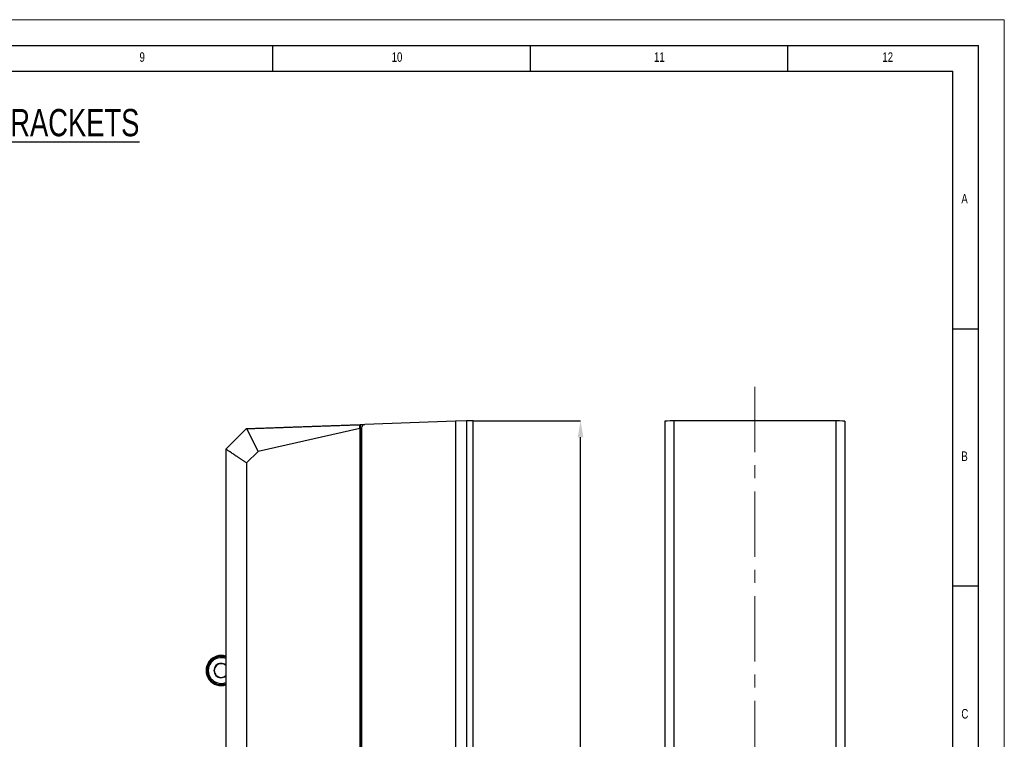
# Model space of a CAD drawing. Header units: millimetres. Extents: x 0 to 1262, y 0 to 420.
# Tile 99 of 99: x 1071 to 1262, y 280 to 420. Entities that reach past the tile are written whole.
import ezdxf

# ---------------------------------------------------------------- set-up
doc = ezdxf.new("R2010")
doc.units = ezdxf.units.MM
doc.header["$PDSIZE"] = -1
doc.linetypes.add('CENTERX2', pattern=[20.32, 12.7, -2.54, 2.54, -2.54])
doc.layers.add('FORMAT', color=7, linetype='Continuous')
doc.layers.add('SLD-0', color=7, linetype='Continuous')
doc.styles.add('SLDTEXTSTYLE0', font='TXT', dxfattribs={"width": 0.75})
doc.dimstyles.new('SLDDIMSTYLE3', dxfattribs={"dimtxt": 3.5, "dimasz": 3.2, "dimexe": 0, "dimexo": 0.0625, "dimgap": 0.875, "dimtad": 1, "dimdec": 1, "dimlfac": 3, "dimrnd": 1e-09, "dimzin": 4, "dimdsep": 46, "dimtxsty": 'SLDTEXTSTYLE0', "dimsah": 1, "dimcen": 0.09, "dimadec": 0, "dimazin": 1, "dimtfac": 1, "dimtdec": 1, "dimtofl": 0, "dimtmove": 0, "dimatfit": 3, "dimfxl": 1, "dimfrac": 2, "dimtolj": 1, "dimtzin": 12, "dimarcsym": 0})

# ---------------------------------------------------------------- blocks, each defined once
blk = doc.blocks.new('*D91')
at = {"layer": 'Defpoints', "color": 0, "transparency": 16777216}
for p in [(1158.65, 342.14), (1179.49, 342.14), (1158.65, 148.8)]:
    blk.add_point(p, dxfattribs=at)
at = {"layer": 'SLD-0', "color": 0, "lineweight": -2, "transparency": 16777216}
for p, q in [((1158.72, 342.14), (1179.49, 342.14)), ((1179.49, 152), (1179.49, 338.94)), ((1158.72, 148.8), (1179.49, 148.8))]:
    blk.add_line(p, q, dxfattribs=at)
at = {"layer": 'SLD-0', "color": 0, "transparency": 16777216}
for points in [[(1178.96, 338.94), (1180.02, 338.94), (1179.49, 342.14)], [(1178.96, 152), (1180.02, 152), (1179.49, 148.8)]]:
    blk.add_solid(points, dxfattribs=at)
at = {"layer": 'SLD-0', "color": 0, "transparency": 16777216, "insert": (1175.11, 245.47), "char_height": 3.5, "attachment_point": 2, "rotation": 90, "style": 'SLDTEXTSTYLE0'}
blk.add_mtext('\\A1;580.0 [22.83]', dxfattribs=at)

msp = doc.modelspace()

# ---------------------------------------------------------------- linework, layer by layer
at = {"color": 7, "linetype": 'Continuous', "lineweight": 18}
for p in [(667.745354, 420.000053), (1261.745354, 0.000053)]:
    msp.add_line(p, (1261.745354, 420.000053), dxfattribs=at)
at = {"color": 7, "linetype": 'Continuous', "lineweight": 25}
for p, q in [((1158.654457, 342.137697), (1157.325171, 342.091277)), ((1158.654457, 182.361647), (1158.654457, 342.137697)), ((1114.654457, 340.601183), (1116.896926, 336.191573)), ((1136.654457, 340.627773), (1116.896926, 336.191573)), ((1136.654457, 340.627773), (1136.654457, 150.314287)), ((1136.696326, 341.370902), (1136.706793, 341.371267)), ((1136.706793, 341.371267), (1137.631191, 341.403548)), ((1136.706793, 341.371267), (1136.706793, 339.703585)), ((1136.987791, 340.737287), (1136.987791, 150.204773)), ((1155.23849, 342.018408), (1137.631191, 341.403548)), ((1157.325171, 342.091277), (1155.23849, 342.018408)), ((1155.23849, 342.018408), (1155.23849, 148.923652)), ((1157.325171, 342.091277), (1157.325171, 148.850783)), ((1195.816882, 342.018408), (1195.816882, 148.923652)), ((1197.578527, 342.091277), (1197.578527, 148.850783)), ((1229.055237, 342.091277), (1229.055237, 148.850783)), ((1230.816882, 342.018408), (1230.816882, 148.923652)), ((1136.706793, 339.703585), (1136.987791, 339.713397)), ((1136.712027, 339.703768), (1136.712027, 151.238292)), ((1110.654457, 336.601183), (1110.654457, 154.340877)), ((1114.642547, 333.9341), (1116.896926, 336.191573)), ((1114.642547, 333.9341), (1114.642547, 157.00796))]:
    msp.add_line(p, q, dxfattribs=at)
at = {"color": 7, "linetype": 'Continuous', "lineweight": 25, "flags": 128}
msp.add_lwpolyline([(1110.654457, 336.601183), (1112.60772, 338.647921), (1114.654457, 340.601183)], dxfattribs=at)
at = {"color": 7, "linetype": 'Continuous', "lineweight": 25}
for centre, radius, start, end in [((1137.654457, 340.737287), 0.666667, 92, 180), ((1109.726124, 293.631111), 2.928333, 71.51733984, 288.48266016), ((1109.726124, 293.631111), 2.740584, 70.20014243, 289.79985757), ((1109.726124, 293.631111), 2.500503, 68.20673733, 291.79326267), ((1109.726124, 293.631111), 1.395833, 48.31194918, 311.68805082), ((1109.726124, 293.631111), 1.333333, 45.87309007, 314.12690993)]:
    msp.add_arc(centre, radius, start, end, dxfattribs=at)
for centre, major_axis, start_param, end_param in [((1213.316882, 338.860964), (93.833333, 0), 1.4022730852, 1.7393195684), ((1197.933549, 342.018408), (2.116667, 0), 1.7393195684, 3.1415926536), ((1228.700216, 342.018408), (2.116667, 0), 0, 1.4022730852)]:
    msp.add_ellipse(centre, major_axis=major_axis, ratio=0.0349207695, start_param=start_param, end_param=end_param, dxfattribs=at)
for points, knots in [([(1114.654457, 340.601183), (1114.958261, 340.611792), (1115.56582, 340.633008), (1116.478034, 340.664864), (1117.390789, 340.696738), (1118.304154, 340.728633), (1119.218109, 340.760549), (1120.132661, 340.792486), (1121.047807, 340.824444), (1121.963548, 340.856422), (1122.879883, 340.888421), (1123.796814, 340.920441), (1124.71434, 340.952482), (1125.632461, 340.984543), (1126.551176, 341.016625), (1127.470486, 341.048728), (1128.390392, 341.080852), (1129.310892, 341.112997), (1130.231987, 341.145162), (1131.153677, 341.177348), (1132.075962, 341.209555), (1132.998842, 341.241783), (1133.922315, 341.274031), (1134.846391, 341.306301), (1135.771031, 341.33859), (1136.387877, 341.360131), (1136.696326, 341.370902)], [0, 0, 0, 0, 0.0416928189, 0.0833788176, 0.1250586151, 0.1667328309, 0.2084020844, 0.2500669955, 0.2917281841, 0.3333862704, 0.3750418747, 0.4166956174, 0.458348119, 0.5, 0.541651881, 0.5833043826, 0.6249581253, 0.6666137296, 0.7082718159, 0.7499330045, 0.7915979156, 0.8332671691, 0.8749413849, 0.9166211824, 0.9583071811, 1, 1, 1, 1]), ([(1114.642547, 333.9341), (1114.573988, 333.979949), (1114.437376, 334.071309), (1114.234802, 334.206775), (1114.034915, 334.340444), (1113.837831, 334.47224), (1113.643522, 334.602183), (1113.451997, 334.730267), (1113.263254, 334.856495), (1113.077292, 334.980866), (1112.894109, 335.10338), (1112.713702, 335.224036), (1112.481324, 335.379446), (1112.199707, 335.567773), (1111.872312, 335.78671), (1111.55408, 335.999526), (1111.245164, 336.206122), (1110.94502, 336.40686), (1110.750924, 336.536668), (1110.654457, 336.601183)], [0, 0, 0, 0, 0.0477348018, 0.0951178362, 0.1421496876, 0.1888309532, 0.2351622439, 0.2811441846, 0.3267774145, 0.3720625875, 0.4170003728, 0.4615914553, 0.5058365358, 0.5906422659, 0.6744623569, 0.7573023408, 0.8391679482, 0.9200651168, 1, 1, 1, 1])]:
    msp.add_open_spline(points, degree=3, knots=knots, dxfattribs=at)
msp.add_open_spline([(1136.654457, 340.627773), (1136.654852, 340.727526), (1136.657595, 340.924284), (1136.667114, 341.169613), (1136.680619, 341.332912), (1136.69109, 341.370719), (1136.696326, 341.370902)], degree=3, dxfattribs=at)
at = {"layer": 'FORMAT'}
for p, q in [((682.745354, 415.000053), (1256.745354, 415.000053)), ((1119.745354, 410.000053), (1119.745354, 415.000053)), ((1169.745354, 410.000053), (1169.745354, 415.000053)), ((1219.745354, 410.000053), (1219.745354, 415.000053)), ((1256.745354, 5.000053), (1256.745354, 415.000053)), ((687.745354, 410.000053), (1251.745354, 410.000053)), ((1251.745354, 10.000053), (1251.745354, 410.000053)), ((1251.745313, 360), (1256.745313, 360)), ((1256.745313, 310), (1251.745313, 310))]:
    msp.add_line(p, q, dxfattribs=at)
at = {"layer": 'SLD-0', "color": 7, "linetype": 'CENTERX2', "lineweight": 18}
msp.add_line((1213.316882, 348.737747), (1213.316882, 143.196209), dxfattribs=at)

# ---------------------------------------------------------------- texts
at = {"layer": 'FORMAT', "attachment_point": 1, "style": 'SLDTEXTSTYLE0'}
for s, insert, char_height in [('9', (1093.877335, 413.668016), 1.852083), ('10', (1142.826733, 413.668016), 1.8520833), ('11', (1193.744402, 413.668016), 1.8520833), ('12', (1238.078654, 413.668016), 1.8520833), ('A', (1253.411994, 386.168016), 1.852083), ('B', (1253.411994, 336.168016), 1.852083), ('C', (1253.411994, 286.168016), 1.852083)]:
    msp.add_mtext(s, dxfattribs=dict(at, insert=insert, char_height=char_height))
at = {"layer": 'SLD-0', "color": 250, "insert": (977.674332, 402.659842), "char_height": 5.29166667, "attachment_point": 1, "style": 'SLDTEXTSTYLE0'}
msp.add_mtext('\\LDIMENSIONS WITH TILT AND PAN BRACKETS', dxfattribs=at)

# ---------------------------------------------------------------- dimensions: what is measured, and where the dimension line sits
at = {"layer": 'SLD-0', "color": 7}
dim = msp.add_linear_dim(base=(1179.488989, 342.137697), p1=(1158.654457, 148.804363), p2=(1158.654457, 342.137697), angle=90, dimstyle='SLDDIMSTYLE3', dxfattribs=at)
dim.commit()
dim.dimension.update_dxf_attribs({"geometry": '*D91', "text_midpoint": (1179.488989, 245.47103), "dimtype": 160})

doc.saveas('drawing.dxf')
